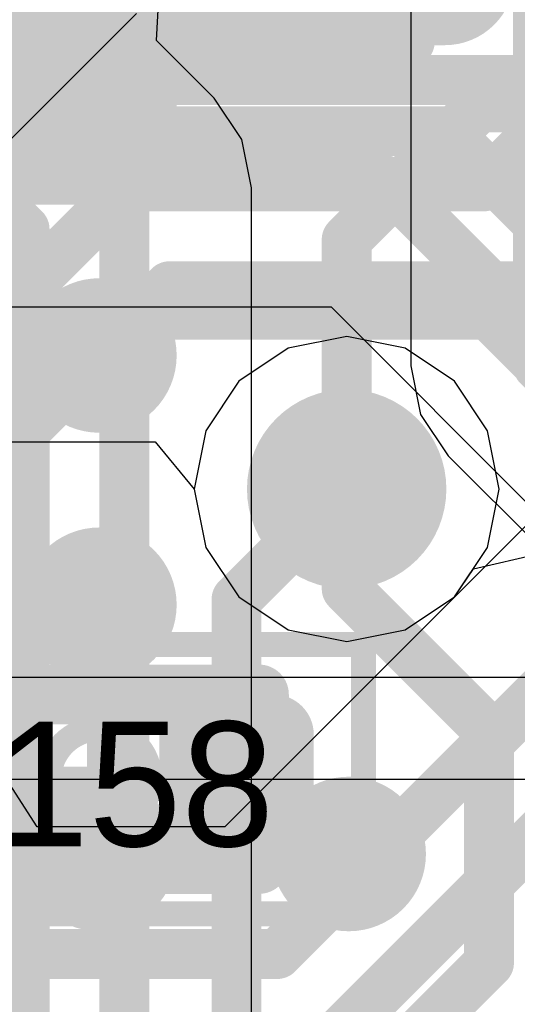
# Model space of a CAD drawing. Header units: millimetres. Extents: x -2 to 68, y -2 to 27.4.
# Tile 207 of 256: x 22.6 to 23.6, y 16.5 to 18.5. Entities that reach past the tile are written whole.
import ezdxf

# ---------------------------------------------------------------- set-up
doc = ezdxf.new("R2010")
doc.units = ezdxf.units.MM
for name, color, linetype in [('BottomLayer', 5, 'Continuous'), ('BottomPaste', 16, 'Continuous'), ('BottomSolder', 6, 'Continuous'), ('DrillGuide', 244, 'Continuous'), ('Mechanical13', 56, 'Continuous'), ('Mechanical15', 56, 'Continuous'), ('Mechanical2', 216, 'Continuous'), ('MidLayer1', 16, 'Continuous'), ('MidLayer2', 76, 'Continuous'), ('MidLayer3', 90, 'Continuous'), ('MidLayer4', 156, 'Continuous'), ('MidLayer5', 130, 'Continuous'), ('MidLayer6', 216, 'Continuous'), ('MidLayer7', 6, 'Continuous'), ('MidLayer8', 54, 'Continuous'), ('MultiLayer', 9, 'Continuous'), ('TopLayer', 1, 'Continuous'), ('TopPaste', 8, 'Continuous'), ('TopSolder', 216, 'Continuous'), ('ViaHoleLayer', 16, 'Continuous')]:
    doc.layers.add(name, color=color, linetype=linetype)

# ---------------------------------------------------------------- blocks, each defined once
blk = doc.blocks.new('SDINBDG4_16G_F_________1_B_51')
at = {"layer": 'BottomLayer', "const_width": 0.125}
for points in [[(-2.3125, -0.25, 1), (-2.1875, -0.25, 1)], [(-2.3125, -0.75, 1), (-2.1875, -0.75, 1)], [(-2.3125, -1.25, 1), (-2.1875, -1.25, 1)], [(-2.3125, -1.75, 1), (-2.1875, -1.75, 1)], [(-1.8125, -1.75, 1), (-1.6875, -1.75, 1)]]:
    blk.add_lwpolyline(points, format="xyb", close=True, dxfattribs=at)
at = {"layer": 'BottomPaste', "const_width": 0.125}
for points in [[(-2.3125, -0.25, 1), (-2.1875, -0.25, 1)], [(-2.3125, -0.75, 1), (-2.1875, -0.75, 1)], [(-2.3125, -1.25, 1), (-2.1875, -1.25, 1)], [(-2.3125, -1.75, 1), (-2.1875, -1.75, 1)], [(-1.8125, -1.75, 1), (-1.6875, -1.75, 1)]]:
    blk.add_lwpolyline(points, format="xyb", close=True, dxfattribs=at)
at = {"layer": 'BottomSolder', "const_width": 0.155}
for points in [[(-2.3275, -0.25, 1), (-2.1725, -0.25, 1)], [(-2.3275, -0.75, 1), (-2.1725, -0.75, 1)], [(-2.3275, -1.25, 1), (-2.1725, -1.25, 1)], [(-2.3275, -1.75, 1), (-2.1725, -1.75, 1)], [(-1.8275, -1.75, 1), (-1.6725, -1.75, 1)]]:
    blk.add_lwpolyline(points, format="xyb", close=True, dxfattribs=at)
blk = doc.blocks.new('RES_0402_120')
at = {"layer": 'Mechanical13', "const_width": 0.12}
for points in [[(-0.53, -0.28), (-0.53, 0.28)], [(-0.53, 0.28), (0.53, 0.28)], [(0.53, -0.28), (0.53, 0.28)], [(-0.53, -0.28), (0.53, -0.28)]]:
    blk.add_lwpolyline(points, dxfattribs=at)
at = {"layer": 'Mechanical13', "const_width": 0.06}
for points in [[(-0.56, 0.28, 1), (-0.5, 0.28, 1)], [(-0.56, 0.28, 1), (-0.5, 0.28, 1)], [(0.5, 0.28, 1), (0.56, 0.28, 1)], [(0.5, 0.28, 1), (0.56, 0.28, 1)], [(-0.56, -0.28, 1), (-0.5, -0.28, 1)], [(-0.56, -0.28, 1), (-0.5, -0.28, 1)], [(0.5, -0.28, 1), (0.56, -0.28, 1)], [(0.5, -0.28, 1), (0.56, -0.28, 1)]]:
    blk.add_lwpolyline(points, format="xyb", close=True, dxfattribs=at)
at = {"layer": 'Mechanical15', "const_width": 0.05}
for points in [[(-0.9, -0.44), (-0.9, 0.44)], [(-0.9, 0.44), (0.9, 0.44)], [(0.9, -0.44), (0.9, 0.44)], [(0, -0.22), (0, 0.22)], [(-0.22, 0), (0.22, 0)], [(-0.9, -0.44), (0.9, -0.44)]]:
    blk.add_lwpolyline(points, dxfattribs=at)
at = {"layer": 'Mechanical15'}
for points, const_width in [([(-0.9125, 0.44, 1), (-0.8875, 0.44, 1)], 0.025), ([(-0.9125, 0.44, 1), (-0.8875, 0.44, 1)], 0.025), ([(0.8875, 0.44, 1), (0.9125, 0.44, 1)], 0.025), ([(0.8875, 0.44, 1), (0.9125, 0.44, 1)], 0.025), ([(-0.0125, 0.22, 1), (0.0125, 0.22, 1)], 0.025), ([(0.165, 0, 1), (-0.165, 0, 1)], 0.05), ([(-0.2325, 0, 1), (-0.2075, 0, 1)], 0.025), ([(-0.1775, 0, 1), (-0.1525, 0, 1)], 0.025), ([(0.1525, 0, 1), (0.1775, 0, 1)], 0.025), ([(0.2075, 0, 1), (0.2325, 0, 1)], 0.025), ([(-0.0125, -0.22, 1), (0.0125, -0.22, 1)], 0.025), ([(-0.9125, -0.44, 1), (-0.8875, -0.44, 1)], 0.025), ([(-0.9125, -0.44, 1), (-0.8875, -0.44, 1)], 0.025), ([(0.8875, -0.44, 1), (0.9125, -0.44, 1)], 0.025), ([(0.8875, -0.44, 1), (0.9125, -0.44, 1)], 0.025)]:
    blk.add_lwpolyline(points, format="xyb", close=True, dxfattribs=dict(at, const_width=const_width))
at = {"layer": 'TopLayer', "const_width": 0.1402}
for points in [[(-0.6799, 0.1498, 1), (-0.5396, 0.1498, 1)], [(-0.4104, 0.1498, 1), (-0.2701, 0.1498, 1)], [(0.2701, 0.1498, 1), (0.4104, 0.1498, 1)], [(0.5396, 0.1498, 1), (0.6799, 0.1498, 1)], [(-0.6799, -0.1498, 1), (-0.5396, -0.1498, 1)], [(-0.4104, -0.1498, 1), (-0.2701, -0.1498, 1)], [(0.2701, -0.1498, 1), (0.4104, -0.1498, 1)], [(0.5396, -0.1498, 1), (0.6799, -0.1498, 1)]]:
    blk.add_lwpolyline(points, format="xyb", close=True, dxfattribs=at)
at = {"layer": 'TopLayer'}
for points in [[(-0.3403, 0.29), (-0.6097, 0.29), (-0.3403, -0.29), (-0.6097, -0.29)], [(0.3403, -0.29), (0.6097, -0.29), (0.3403, 0.29), (0.6097, 0.29)], [(-0.2, 0.1498), (-0.75, 0.1498), (-0.2, -0.1498), (-0.75, -0.1498)], [(0.2, -0.1498), (0.75, -0.1498), (0.2, 0.1498), (0.75, 0.1498)]]:
    blk.add_solid(points, dxfattribs=at)
at = {"layer": 'TopPaste', "const_width": 0.1402}
for points in [[(-0.6799, 0.1498, 1), (-0.5396, 0.1498, 1)], [(-0.4104, 0.1498, 1), (-0.2701, 0.1498, 1)], [(0.2701, 0.1498, 1), (0.4104, 0.1498, 1)], [(0.5396, 0.1498, 1), (0.6799, 0.1498, 1)], [(-0.6799, -0.1498, 1), (-0.5396, -0.1498, 1)], [(-0.4104, -0.1498, 1), (-0.2701, -0.1498, 1)], [(0.2701, -0.1498, 1), (0.4104, -0.1498, 1)], [(0.5396, -0.1498, 1), (0.6799, -0.1498, 1)]]:
    blk.add_lwpolyline(points, format="xyb", close=True, dxfattribs=at)
at = {"layer": 'TopPaste'}
for points in [[(-0.3403, 0.29), (-0.6097, 0.29), (-0.3403, -0.29), (-0.6097, -0.29)], [(0.3403, -0.29), (0.6097, -0.29), (0.3403, 0.29), (0.6097, 0.29)], [(-0.2, 0.1498), (-0.75, 0.1498), (-0.2, -0.1498), (-0.75, -0.1498)], [(0.2, -0.1498), (0.75, -0.1498), (0.2, 0.1498), (0.75, 0.1498)]]:
    blk.add_solid(points, dxfattribs=at)
at = {"layer": 'TopSolder', "const_width": 0.1402}
for points in [[(-0.6799, 0.1498, 1), (-0.5396, 0.1498, 1)], [(-0.4104, 0.1498, 1), (-0.2701, 0.1498, 1)], [(0.2701, 0.1498, 1), (0.4104, 0.1498, 1)], [(0.5396, 0.1498, 1), (0.6799, 0.1498, 1)], [(-0.6799, -0.1498, 1), (-0.5396, -0.1498, 1)], [(-0.4104, -0.1498, 1), (-0.2701, -0.1498, 1)], [(0.2701, -0.1498, 1), (0.4104, -0.1498, 1)], [(0.5396, -0.1498, 1), (0.6799, -0.1498, 1)]]:
    blk.add_lwpolyline(points, format="xyb", close=True, dxfattribs=at)
at = {"layer": 'TopSolder'}
for points in [[(-0.3403, 0.29), (-0.6097, 0.29), (-0.3403, -0.29), (-0.6097, -0.29)], [(0.3403, -0.29), (0.6097, -0.29), (0.3403, 0.29), (0.6097, 0.29)], [(-0.2, 0.1498), (-0.75, 0.1498), (-0.2, -0.1498), (-0.75, -0.1498)], [(0.2, -0.1498), (0.75, -0.1498), (0.2, 0.1498), (0.75, 0.1498)]]:
    blk.add_solid(points, dxfattribs=at)
blk = doc.blocks.new('CAP_0201_325')
at = {"layer": 'Mechanical13', "const_width": 0.12}
for points in [[(-0.32, 0.17), (-0.32, -0.17)], [(0.32, 0.17), (-0.32, 0.17)], [(0.32, 0.17), (0.32, -0.17)], [(0.32, -0.17), (-0.32, -0.17)]]:
    blk.add_lwpolyline(points, dxfattribs=at)
at = {"layer": 'Mechanical13', "const_width": 0.06}
for points in [[(-0.35, 0.17, 1), (-0.29, 0.17, 1)], [(-0.35, 0.17, 1), (-0.29, 0.17, 1)], [(0.29, 0.17, 1), (0.35, 0.17, 1)], [(0.29, 0.17, 1), (0.35, 0.17, 1)], [(-0.35, -0.17, 1), (-0.29, -0.17, 1)], [(-0.35, -0.17, 1), (-0.29, -0.17, 1)], [(0.29, -0.17, 1), (0.35, -0.17, 1)], [(0.29, -0.17, 1), (0.35, -0.17, 1)]]:
    blk.add_lwpolyline(points, format="xyb", close=True, dxfattribs=at)
at = {"layer": 'Mechanical15', "const_width": 0.05}
for points in [[(-0.53, 0.27), (-0.53, -0.27)], [(0.53, 0.27), (-0.53, 0.27)], [(0.53, 0.27), (0.53, -0.27)], [(0, 0.135), (0, -0.135)], [(0.135, 0), (-0.135, 0)], [(0.53, -0.27), (-0.53, -0.27)]]:
    blk.add_lwpolyline(points, dxfattribs=at)
at = {"layer": 'Mechanical15'}
for points, const_width in [([(-0.5425, 0.27, 1), (-0.5175, 0.27, 1)], 0.025), ([(-0.5425, 0.27, 1), (-0.5175, 0.27, 1)], 0.025), ([(0.5175, 0.27, 1), (0.5425, 0.27, 1)], 0.025), ([(0.5175, 0.27, 1), (0.5425, 0.27, 1)], 0.025), ([(-0.0125, 0.135, 1), (0.0125, 0.135, 1)], 0.025), ([(0.1013, 0, 1), (-0.1013, 0, 1)], 0.05), ([(-0.1475, 0, 1), (-0.1225, 0, 1)], 0.025), ([(-0.1138, 0, 1), (-0.0888, 0, 1)], 0.025), ([(0.0888, 0, 1), (0.1138, 0, 1)], 0.025), ([(0.1225, 0, 1), (0.1475, 0, 1)], 0.025), ([(-0.0125, -0.135, 1), (0.0125, -0.135, 1)], 0.025), ([(-0.5425, -0.27, 1), (-0.5175, -0.27, 1)], 0.025), ([(-0.5425, -0.27, 1), (-0.5175, -0.27, 1)], 0.025), ([(0.5175, -0.27, 1), (0.5425, -0.27, 1)], 0.025), ([(0.5175, -0.27, 1), (0.5425, -0.27, 1)], 0.025)]:
    blk.add_lwpolyline(points, format="xyb", close=True, dxfattribs=dict(at, const_width=const_width))
at = {"layer": 'TopLayer', "const_width": 0.0806}
for points in [[(-0.3897, 0.0894, 1), (-0.3091, 0.0894, 1)], [(-0.2409, 0.0894, 1), (-0.1603, 0.0894, 1)], [(0.1603, 0.0894, 1), (0.2409, 0.0894, 1)], [(0.3091, 0.0894, 1), (0.3897, 0.0894, 1)], [(-0.3897, -0.0894, 1), (-0.3091, -0.0894, 1)], [(-0.2409, -0.0894, 1), (-0.1603, -0.0894, 1)], [(0.1603, -0.0894, 1), (0.2409, -0.0894, 1)], [(0.3091, -0.0894, 1), (0.3897, -0.0894, 1)]]:
    blk.add_lwpolyline(points, format="xyb", close=True, dxfattribs=at)
at = {"layer": 'TopLayer'}
for points in [[(-0.2006, 0.17), (-0.3494, 0.17), (-0.2006, -0.17), (-0.3494, -0.17)], [(0.2006, -0.17), (0.3494, -0.17), (0.2006, 0.17), (0.3494, 0.17)], [(-0.12, 0.0894), (-0.43, 0.0894), (-0.12, -0.0894), (-0.43, -0.0894)], [(0.12, -0.0894), (0.43, -0.0894), (0.12, 0.0894), (0.43, 0.0894)]]:
    blk.add_solid(points, dxfattribs=at)
at = {"layer": 'TopPaste', "const_width": 0.0806}
for points in [[(-0.3897, 0.0894, 1), (-0.3091, 0.0894, 1)], [(-0.2409, 0.0894, 1), (-0.1603, 0.0894, 1)], [(0.1603, 0.0894, 1), (0.2409, 0.0894, 1)], [(0.3091, 0.0894, 1), (0.3897, 0.0894, 1)], [(-0.3897, -0.0894, 1), (-0.3091, -0.0894, 1)], [(-0.2409, -0.0894, 1), (-0.1603, -0.0894, 1)], [(0.1603, -0.0894, 1), (0.2409, -0.0894, 1)], [(0.3091, -0.0894, 1), (0.3897, -0.0894, 1)]]:
    blk.add_lwpolyline(points, format="xyb", close=True, dxfattribs=at)
at = {"layer": 'TopPaste'}
for points in [[(-0.2006, 0.17), (-0.3494, 0.17), (-0.2006, -0.17), (-0.3494, -0.17)], [(0.2006, -0.17), (0.3494, -0.17), (0.2006, 0.17), (0.3494, 0.17)], [(-0.12, 0.0894), (-0.43, 0.0894), (-0.12, -0.0894), (-0.43, -0.0894)], [(0.12, -0.0894), (0.43, -0.0894), (0.12, 0.0894), (0.43, 0.0894)]]:
    blk.add_solid(points, dxfattribs=at)
at = {"layer": 'TopSolder', "const_width": 0.0806}
for points in [[(-0.3897, 0.0894, 1), (-0.3091, 0.0894, 1)], [(-0.2409, 0.0894, 1), (-0.1603, 0.0894, 1)], [(0.1603, 0.0894, 1), (0.2409, 0.0894, 1)], [(0.3091, 0.0894, 1), (0.3897, 0.0894, 1)], [(-0.3897, -0.0894, 1), (-0.3091, -0.0894, 1)], [(-0.2409, -0.0894, 1), (-0.1603, -0.0894, 1)], [(0.1603, -0.0894, 1), (0.2409, -0.0894, 1)], [(0.3091, -0.0894, 1), (0.3897, -0.0894, 1)]]:
    blk.add_lwpolyline(points, format="xyb", close=True, dxfattribs=at)
at = {"layer": 'TopSolder'}
for points in [[(-0.2006, 0.17), (-0.3494, 0.17), (-0.2006, -0.17), (-0.3494, -0.17)], [(0.2006, -0.17), (0.3494, -0.17), (0.2006, 0.17), (0.3494, 0.17)], [(-0.12, 0.0894), (-0.43, 0.0894), (-0.12, -0.0894), (-0.43, -0.0894)], [(0.12, -0.0894), (0.43, -0.0894), (0.12, 0.0894), (0.43, 0.0894)]]:
    blk.add_solid(points, dxfattribs=at)

msp = doc.modelspace()

# ---------------------------------------------------------------- linework, layer by layer
at = {"layer": 'BottomLayer', "const_width": 0.1}
for points in [[(23.246, 18.0827), (23.5133, 18.35)], [(23.5133, 18.35), (23.7741, 18.35)], [(23.246, 17.382), (23.246, 18.0827)], [(23.246, 17.382), (23.5315, 17.0965)], [(23.5315, 16.6315), (23.5315, 17.0965)], [(23.25, 16.35), (23.5315, 16.6315)]]:
    msp.add_lwpolyline(points, dxfattribs=at)
at = {"layer": 'BottomLayer'}
for points, const_width in [([(23.4883, 18.35, 1), (23.5383, 18.35, 1)], 0.05), ([(23.4883, 18.35, 1), (23.5383, 18.35, 1)], 0.05), ([(23.221, 18.0827, 1), (23.271, 18.0827, 1)], 0.05), ([(23.221, 18.0827, 1), (23.271, 18.0827, 1)], 0.05), ([(23.146, 17.582, 1), (23.346, 17.582, 1)], 0.2), ([(23.221, 17.382, 1), (23.271, 17.382, 1)], 0.05), ([(23.221, 17.382, 1), (23.271, 17.382, 1)], 0.05), ([(23.5065, 17.0965, 1), (23.5565, 17.0965, 1)], 0.05), ([(23.5065, 17.0965, 1), (23.5565, 17.0965, 1)], 0.05), ([(23.5065, 16.6315, 1), (23.5565, 16.6315, 1)], 0.05), ([(23.5065, 16.6315, 1), (23.5565, 16.6315, 1)], 0.05)]:
    msp.add_lwpolyline(points, format="xyb", close=True, dxfattribs=dict(at, const_width=const_width))
at = {"layer": 'DrillGuide', "const_width": 0.1}
msp.add_lwpolyline([(23.196, 17.582, 1), (23.296, 17.582, 1)], format="xyb", close=True, dxfattribs=at)
at = {"layer": 'MidLayer1', "const_width": 0.2}
msp.add_lwpolyline([(23.146, 17.582, 1), (23.346, 17.582, 1)], format="xyb", close=True, dxfattribs=at)
at = {"layer": 'MidLayer2'}
for p, q in [((22.1358, 17.9476), (23.2147, 17.9476)), ((23.2147, 17.9476), (23.6297, 17.5326)), ((23.6297, 17.5326), (23.0013, 16.9042)), ((22.6251, 16.9042), (22.5434, 17.0312)), ((23.0013, 16.9042), (22.6251, 16.9042))]:
    msp.add_line(p, q, dxfattribs=at)
at = {"layer": 'MidLayer2', "const_width": 0.1}
for points in [[(20.1337, 18.4025), (23.9679, 18.4025)], [(19.8706, 18.2025), (23.3202, 18.2025)], [(23.3202, 18.2025), (23.9263, 17.5964)], [(23.1069, 16.6493), (23.844, 17.3864)], [(23.1897, 16.4493), (23.9268, 17.1864)], [(22.1674, 16.6493), (23.1069, 16.6493)]]:
    msp.add_lwpolyline(points, dxfattribs=at)
at = {"layer": 'MidLayer2'}
for points, const_width in [([(23.2952, 18.2025, 1), (23.3452, 18.2025, 1)], 0.05), ([(23.2952, 18.2025, 1), (23.3452, 18.2025, 1)], 0.05), ([(23.146, 17.582, 1), (23.346, 17.582, 1)], 0.2), ([(23.0819, 16.6493, 1), (23.1319, 16.6493, 1)], 0.05), ([(23.0819, 16.6493, 1), (23.1319, 16.6493, 1)], 0.05)]:
    msp.add_lwpolyline(points, format="xyb", close=True, dxfattribs=dict(at, const_width=const_width))
at = {"layer": 'MidLayer3'}
for p, q in [((23.8902, 17.2039), (22.5372, 17.2039)), ((22.5372, 17), (23.8902, 17))]:
    msp.add_line(p, q, dxfattribs=at)
at = {"layer": 'MidLayer3', "const_width": 0.2}
msp.add_lwpolyline([(23.146, 17.582, 1), (23.346, 17.582, 1)], format="xyb", close=True, dxfattribs=at)
at = {"layer": 'MidLayer4', "const_width": 0.2}
msp.add_lwpolyline([(23.146, 17.582, 1), (23.346, 17.582, 1)], format="xyb", close=True, dxfattribs=at)
at = {"layer": 'MidLayer5'}
for p, q in [((23.375, 19.2952), (23.375, 17.8293)), ((22.8648, 18.4817), (22.8725, 18.6429)), ((22.9802, 18.3663), (22.8648, 18.4817)), ((23.0355, 18.2836), (22.9802, 18.3663)), ((23.0549, 18.1861), (23.0355, 18.2836)), ((23.0549, 15.7155), (23.0549, 18.1861)), ((23.375, 17.8293), (23.3944, 17.7317)), ((23.3944, 17.7317), (23.4496, 17.649)), ((23.4496, 17.649), (23.908, 17.1906))]:
    msp.add_line(p, q, dxfattribs=at)
at = {"layer": 'MidLayer5', "const_width": 0.1}
for points in [[(23.6299, 17.8293), (23.6299, 19.4008)], [(22.5401, 18.446), (22.8, 18.1861)], [(22.3401, 18.3631), (22.6, 18.1032)], [(22.8, 15.685), (22.8, 18.1861)], [(22.6, 16.4963), (22.6, 18.1032)], [(23.6299, 17.8293), (24.0883, 17.3709)]]:
    msp.add_lwpolyline(points, dxfattribs=at)
at = {"layer": 'MidLayer5'}
for points, const_width in [([(22.775, 18.1861, 1), (22.825, 18.1861, 1)], 0.05), ([(22.775, 18.1861, 1), (22.825, 18.1861, 1)], 0.05), ([(22.575, 18.1032, 1), (22.625, 18.1032, 1)], 0.05), ([(22.575, 18.1032, 1), (22.625, 18.1032, 1)], 0.05), ([(23.6049, 17.8293, 1), (23.6549, 17.8293, 1)], 0.05), ([(23.6049, 17.8293, 1), (23.6549, 17.8293, 1)], 0.05), ([(23.146, 17.582, 1), (23.346, 17.582, 1)], 0.2)]:
    msp.add_lwpolyline(points, format="xyb", close=True, dxfattribs=dict(at, const_width=const_width))
at = {"layer": 'MidLayer6'}
for p, q in [((22.5597, 17.6771), (22.8621, 17.6771)), ((22.8621, 17.6771), (22.9401, 17.582)), ((22.9401, 17.582), (22.9634, 17.4649)), ((22.9634, 17.4649), (23.0297, 17.3657)), ((23.5001, 17.4222), (23.6464, 17.4555)), ((23.4623, 17.3657), (23.5001, 17.4222)), ((23.0297, 17.3657), (23.1289, 17.2994)), ((23.3631, 17.2994), (23.4623, 17.3657)), ((23.1289, 17.2994), (23.246, 17.2761)), ((23.246, 17.2761), (23.3631, 17.2994))]:
    msp.add_line(p, q, dxfattribs=at)
at = {"layer": 'MidLayer6', "const_width": 0.1}
for points in [[(22.3163, 18.3), (23.4452, 18.3)], [(23.4452, 18.3), (24.1052, 17.64)], [(22.4541, 17.932), (23.5304, 17.932)], [(23.5304, 17.932), (24.2304, 17.232)]]:
    msp.add_lwpolyline(points, dxfattribs=at)
at = {"layer": 'MidLayer6'}
for points, const_width in [([(23.4202, 18.3, 1), (23.4702, 18.3, 1)], 0.05), ([(23.4202, 18.3, 1), (23.4702, 18.3, 1)], 0.05), ([(23.5054, 17.932, 1), (23.5554, 17.932, 1)], 0.05), ([(23.5054, 17.932, 1), (23.5554, 17.932, 1)], 0.05), ([(23.146, 17.582, 1), (23.346, 17.582, 1)], 0.2)]:
    msp.add_lwpolyline(points, format="xyb", close=True, dxfattribs=dict(at, const_width=const_width))
at = {"layer": 'MidLayer7'}
for p, q in [((22.2817, 17.9934), (22.8245, 18.5361)), ((23.246, 17.8879), (23.1289, 17.8646)), ((23.3631, 17.8646), (23.246, 17.8879)), ((23.1289, 17.8646), (23.0297, 17.7983)), ((23.4623, 17.7983), (23.3631, 17.8646)), ((23.0297, 17.7983), (22.9634, 17.6991)), ((23.5286, 17.6991), (23.4623, 17.7983)), ((22.9634, 17.6991), (22.9401, 17.582)), ((23.5519, 17.582), (23.5286, 17.6991)), ((22.9401, 17.582), (22.9634, 17.4649)), ((23.5286, 17.4649), (23.5519, 17.582)), ((22.9634, 17.4649), (23.0297, 17.3657)), ((23.4623, 17.3657), (23.5286, 17.4649)), ((23.0297, 17.3657), (23.1289, 17.2994)), ((23.3631, 17.2994), (23.4623, 17.3657)), ((23.1289, 17.2994), (23.246, 17.2761)), ((23.246, 17.2761), (23.3631, 17.2994))]:
    msp.add_line(p, q, dxfattribs=at)
at = {"layer": 'MidLayer7', "const_width": 0.2}
msp.add_lwpolyline([(23.146, 17.582, 1), (23.346, 17.582, 1)], format="xyb", close=True, dxfattribs=at)
at = {"layer": 'MidLayer8'}
for p, q in [((23.246, 17.8879), (23.1289, 17.8646)), ((23.3631, 17.8646), (23.246, 17.8879)), ((23.1289, 17.8646), (23.0297, 17.7983)), ((23.4623, 17.7983), (23.3631, 17.8646)), ((23.0297, 17.7983), (22.9634, 17.6991)), ((23.5286, 17.6991), (23.4623, 17.7983)), ((22.9634, 17.6991), (22.9401, 17.582)), ((23.5519, 17.582), (23.5286, 17.6991)), ((22.9401, 17.582), (22.9634, 17.4649)), ((23.5286, 17.4649), (23.5519, 17.582)), ((22.9634, 17.4649), (23.0297, 17.3657)), ((23.4623, 17.3657), (23.5286, 17.4649)), ((23.0297, 17.3657), (23.1289, 17.2994)), ((23.3631, 17.2994), (23.4623, 17.3657)), ((23.1289, 17.2994), (23.246, 17.2761)), ((23.246, 17.2761), (23.3631, 17.2994))]:
    msp.add_line(p, q, dxfattribs=at)
at = {"layer": 'MidLayer8', "const_width": 0.2}
msp.add_lwpolyline([(23.146, 17.582, 1), (23.346, 17.582, 1)], format="xyb", close=True, dxfattribs=at)
at = {"layer": 'MultiLayer', "const_width": 0.2}
msp.add_lwpolyline([(23.146, 17.582, 1), (23.346, 17.582, 1)], format="xyb", close=True, dxfattribs=at)
at = {"layer": 'TopLayer', "const_width": 0.1}
for points in [[(23.6025, 17.9889), (24.1666, 18.553)], [(23.5197, 18.1889), (23.8513, 18.5205)], [(21.5863, 16.9678), (22.8074, 18.1889)], [(22.8074, 18.1889), (23.5197, 18.1889)], [(21.7863, 16.885), (22.8903, 17.9889)], [(22.8903, 17.9889), (23.6025, 17.9889)], [(23.025, 17.361), (23.246, 17.582)], [(23.025, 17), (23.025, 17.361)], [(23.025, 16.25), (23.025, 17)]]:
    msp.add_lwpolyline(points, dxfattribs=at)
at = {"layer": 'TopLayer'}
for points, const_width in [([(22.7824, 18.1889, 1), (22.8324, 18.1889, 1)], 0.05), ([(22.7824, 18.1889, 1), (22.8324, 18.1889, 1)], 0.05), ([(23.4947, 18.1889, 1), (23.5447, 18.1889, 1)], 0.05), ([(23.4947, 18.1889, 1), (23.5447, 18.1889, 1)], 0.05), ([(22.8653, 17.9889, 1), (22.9153, 17.9889, 1)], 0.05), ([(22.8653, 17.9889, 1), (22.9153, 17.9889, 1)], 0.05), ([(23.5775, 17.9889, 1), (23.6275, 17.9889, 1)], 0.05), ([(23.5775, 17.9889, 1), (23.6275, 17.9889, 1)], 0.05), ([(23.146, 17.582, 1), (23.346, 17.582, 1)], 0.2), ([(23.221, 17.582, 1), (23.271, 17.582, 1)], 0.05), ([(23, 17.361, 1), (23.05, 17.361, 1)], 0.05), ([(23, 17.361, 1), (23.05, 17.361, 1)], 0.05), ([(23, 17, 1), (23.05, 17, 1)], 0.05), ([(23, 17, 1), (23.05, 17, 1)], 0.05)]:
    msp.add_lwpolyline(points, format="xyb", close=True, dxfattribs=dict(at, const_width=const_width))
at = {"layer": 'ViaHoleLayer', "const_width": 0.1}
msp.add_lwpolyline([(23.196, 17.582, 1), (23.296, 17.582, 1)], format="xyb", close=True, dxfattribs=at)

# ---------------------------------------------------------------- block references
for name, p in [('SDINBDG4_16G_F_________1_B_51', (25, 18.6)), ('RES_0402_120', (22.8331, 18.7625))]:
    msp.add_blockref(name, p)
at = {"rotation": 180}
msp.add_blockref('CAP_0201_325', (22.75, 17), dxfattribs=at)

# ---------------------------------------------------------------- texts
at = {"layer": 'Mechanical2'}
msp.add_text('C158', height=0.25, dxfattribs=at).set_placement((22.3012, 16.8656))

doc.saveas('drawing.dxf')
